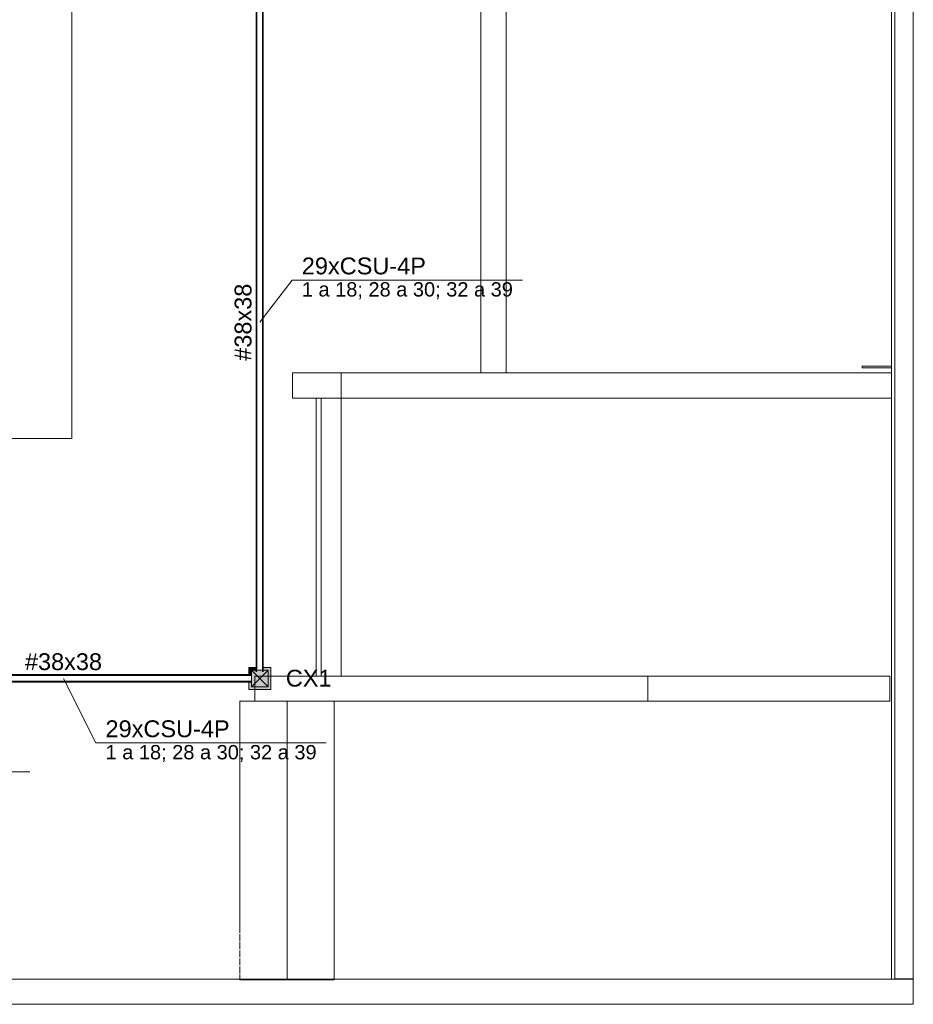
# Model space of a CAD drawing. Header units: millimetres. Extents: x 4476663 to 4477054, y -30323851 to -30323414.
# Tile 123 of 256: x 4476946 to 4476957, y -30323788 to -30323776. Entities that reach past the tile are written whole.
import ezdxf

# ---------------------------------------------------------------- set-up
doc = ezdxf.new("R2010")
doc.units = ezdxf.units.MM
doc.linetypes.add('NULL', pattern=[0])
for name, color, linetype, lineweight in [('Caixas de passagem', 134, 'Continuous', 5), ('Caixas de passagem - Hachuras', 174, 'Continuous', 5), ('CE-Caixa de passagem de fiação', 9, 'Continuous', 18), ('CE-Condutos (Teto)', 1, 'Continuous', 25), ('CE-Textos conduto', 7, 'Continuous', 9), ('CE-Textos fios', 7, 'Continuous', 9), ('IFC-Escada-Contorno', 32, 'Continuous', 5), ('IFC-Parede padrão-Contorno', 44, 'Continuous', 5), ('IFC-Parede-Contorno', 42, 'Continuous', 5), ('Textos', 7, 'Continuous', 9)]:
    doc.layers.add(name, color=color, linetype=linetype, lineweight=lineweight)
doc.styles.add('ARIAL', font='arial.ttf')

msp = doc.modelspace()

# ---------------------------------------------------------------- hatches: boundary and pattern name
at = {"layer": 'Caixas de passagem - Hachuras', "linetype": 'Continuous'}
for points in [[(4476949.011, -30323783.827), (4476949.111, -30323783.727), (4476949.011, -30323783.627)], [(4476949.111, -30323783.727), (4476949.211, -30323783.627), (4476949.011, -30323783.627)], [(4476949.211, -30323783.827), (4476949.211, -30323783.627), (4476949.111, -30323783.727)], [(4476949.211, -30323783.827), (4476949.111, -30323783.727), (4476949.011, -30323783.827)]]:
    msp.add_hatch(color=174, dxfattribs=at).paths.add_polyline_path(points)
at = {"layer": 'CE-Caixa de passagem de fiação', "linetype": 'Continuous'}
for points in [[(4476948.981, -30323783.597), (4476949.011, -30323783.663), (4476949.011, -30323783.627), (4476949.07, -30323783.646), (4476949.036, -30323783.627), (4476949.07, -30323783.627), (4476949.07, -30323783.597)], [(4476948.981, -30323783.686), (4476949.011, -30323783.686), (4476949.011, -30323783.663), (4476948.981, -30323783.597)], [(4476949.211, -30323783.827), (4476949.211, -30323783.627), (4476949.011, -30323783.627), (4476949.011, -30323783.827), (4476949.031, -30323783.827)], [(4476949.241, -30323783.597), (4476949.152, -30323783.597), (4476949.152, -30323783.627), (4476949.211, -30323783.627), (4476949.211, -30323783.809), (4476949.152, -30323783.768), (4476949.211, -30323783.827), (4476949.172, -30323783.827), (4476949.241, -30323783.857)], [(4476949.241, -30323783.857), (4476949.172, -30323783.827), (4476949.011, -30323783.827), (4476949.011, -30323783.768), (4476948.981, -30323783.768), (4476948.981, -30323783.857), (4476949.211, -30323783.857)]]:
    msp.add_hatch(color=181, dxfattribs=at).paths.add_polyline_path(points)

# ---------------------------------------------------------------- linework, layer by layer
at = {"layer": 'Caixas de passagem'}
for p, q in [((4476949.011, -30323783.627), (4476949.211, -30323783.627)), ((4476949.011, -30323783.827), (4476949.011, -30323783.627)), ((4476949.011, -30323783.627), (4476949.211, -30323783.827)), ((4476949.011, -30323783.827), (4476949.211, -30323783.627)), ((4476949.211, -30323783.627), (4476949.211, -30323783.827)), ((4476949.211, -30323783.827), (4476949.011, -30323783.827))]:
    msp.add_line(p, q, dxfattribs=at)
at = {"layer": 'CE-Caixa de passagem de fiação'}
for p, q in [((4476949.011, -30323783.597), (4476948.981, -30323783.597)), ((4476948.981, -30323783.597), (4476948.981, -30323783.627)), ((4476948.981, -30323783.627), (4476948.981, -30323783.686)), ((4476949.07, -30323783.597), (4476949.011, -30323783.597)), ((4476949.07, -30323783.627), (4476949.011, -30323783.627)), ((4476949.011, -30323783.627), (4476949.011, -30323783.686)), ((4476949.011, -30323783.686), (4476949.011, -30323783.689)), ((4476949.011, -30323783.689), (4476949.011, -30323783.765)), ((4476949.073, -30323783.627), (4476949.07, -30323783.627)), ((4476949.149, -30323783.627), (4476949.073, -30323783.627)), ((4476949.152, -30323783.627), (4476949.149, -30323783.627)), ((4476949.211, -30323783.597), (4476949.152, -30323783.597)), ((4476949.211, -30323783.627), (4476949.152, -30323783.627)), ((4476949.241, -30323783.597), (4476949.211, -30323783.597)), ((4476949.211, -30323783.647), (4476949.211, -30323783.627)), ((4476949.211, -30323783.827), (4476949.211, -30323783.647)), ((4476949.241, -30323783.627), (4476949.241, -30323783.597)), ((4476949.241, -30323783.647), (4476949.241, -30323783.627)), ((4476949.241, -30323783.827), (4476949.241, -30323783.647)), ((4476948.981, -30323783.768), (4476948.981, -30323783.827)), ((4476949.011, -30323783.765), (4476949.011, -30323783.768)), ((4476949.011, -30323783.768), (4476949.011, -30323783.827)), ((4476948.981, -30323783.827), (4476948.981, -30323783.857)), ((4476948.981, -30323783.857), (4476949.011, -30323783.857)), ((4476949.011, -30323783.827), (4476949.031, -30323783.827)), ((4476949.011, -30323783.857), (4476949.031, -30323783.857)), ((4476949.031, -30323783.827), (4476949.211, -30323783.827)), ((4476949.031, -30323783.857), (4476949.211, -30323783.857)), ((4476949.211, -30323783.857), (4476949.241, -30323783.857)), ((4476949.241, -30323783.857), (4476949.241, -30323783.827))]:
    msp.add_line(p, q, dxfattribs=at)
at = {"layer": 'CE-Condutos (Teto)'}
for p, q in [((4476949.07, -30323775.262), (4476949.07, -30323783.597)), ((4476949.073, -30323783.647), (4476949.073, -30323775.262)), ((4476949.073, -30323775.262), (4476949.073, -30323783.597)), ((4476949.149, -30323775.607), (4476949.149, -30323783.597)), ((4476949.149, -30323783.647), (4476949.149, -30323775.607)), ((4476949.152, -30323783.647), (4476949.152, -30323775.636)), ((4476948.981, -30323783.686), (4476944.446, -30323783.686)), ((4476944.446, -30323783.689), (4476948.981, -30323783.689)), ((4476948.981, -30323783.689), (4476944.492, -30323783.689)), ((4476949.011, -30323783.686), (4476948.981, -30323783.686)), ((4476948.981, -30323783.689), (4476949.011, -30323783.689)), ((4476949.011, -30323783.689), (4476948.981, -30323783.689)), ((4476949.07, -30323783.597), (4476949.07, -30323783.627)), ((4476949.073, -30323783.597), (4476949.073, -30323783.627)), ((4476949.149, -30323783.597), (4476949.149, -30323783.627)), ((4476944.446, -30323783.765), (4476948.981, -30323783.765)), ((4476944.446, -30323783.768), (4476948.981, -30323783.768)), ((4476948.981, -30323783.765), (4476944.468, -30323783.765)), ((4476949.011, -30323783.765), (4476948.981, -30323783.765)), ((4476948.981, -30323783.765), (4476949.011, -30323783.765)), ((4476948.981, -30323783.768), (4476949.011, -30323783.768))]:
    msp.add_line(p, q, dxfattribs=at)
at = {"layer": 'CE-Textos fios'}
for p, q in [((4476949.111, -30323779.495), (4476949.497, -30323778.995)), ((4476949.497, -30323778.995), (4476952.233, -30323778.995)), ((4476946.778, -30323783.727), (4476947.164, -30323784.494)), ((4476947.164, -30323784.494), (4476949.901, -30323784.494)), ((4476944.832, -30323784.836), (4476946.38, -30323784.836))]:
    msp.add_line(p, q, dxfattribs=at)
at = {"layer": 'IFC-Escada-Contorno', "color": 8, "lineweight": 5}
for p, q in [((4476953.724, -30323783.699), (4476956.601, -30323783.699)), ((4476953.724, -30323783.999), (4476953.724, -30323783.699)), ((4476956.601, -30323783.999), (4476956.601, -30323783.699)), ((4476948.876, -30323786.751), (4476948.876, -30323783.999)), ((4476948.876, -30323783.999), (4476949.054, -30323783.999)), ((4476949.436, -30323787.31), (4476949.436, -30323783.999)), ((4476949.996, -30323787.31), (4476949.996, -30323783.999)), ((4476953.724, -30323783.999), (4476956.601, -30323783.999)), ((4476948.876, -30323786.847), (4476948.876, -30323786.766)), ((4476948.876, -30323786.943), (4476948.876, -30323786.862)), ((4476948.876, -30323787.039), (4476948.876, -30323786.958)), ((4476948.876, -30323787.135), (4476948.876, -30323787.054)), ((4476948.876, -30323787.231), (4476948.876, -30323787.15)), ((4476948.876, -30323787.31), (4476948.876, -30323787.246)), ((4476948.876, -30323787.31), (4476949.436, -30323787.31)), ((4476949.436, -30323787.31), (4476949.996, -30323787.31))]:
    msp.add_line(p, q, dxfattribs=at)
at = {"layer": 'IFC-Parede padrão-Contorno', "color": 8, "lineweight": 5}
for p, q in [((4476956.659, -30323786.838), (4476956.659, -30323748.147)), ((4476956.619, -30323787.299), (4476956.619, -30323751.182)), ((4476946.879, -30323780.876), (4476946.879, -30323771.506)), ((4476956.879, -30323787.297), (4476956.879, -30323772.425)), ((4476951.739, -30323776.818), (4476951.739, -30323775.439)), ((4476952.039, -30323776.106), (4476952.039, -30323775.439)), ((4476952.039, -30323776.818), (4476952.039, -30323776.106)), ((4476951.739, -30323776.82), (4476951.739, -30323776.818)), ((4476951.739, -30323779.019), (4476951.739, -30323776.82)), ((4476952.039, -30323776.977), (4476952.039, -30323776.818)), ((4476952.039, -30323779.017), (4476952.039, -30323776.977)), ((4476952.039, -30323779.019), (4476952.039, -30323779.017)), ((4476951.739, -30323779.576), (4476951.739, -30323779.019)), ((4476952.039, -30323780.098), (4476952.039, -30323779.019)), ((4476951.739, -30323780.098), (4476951.739, -30323779.576)), ((4476956.271, -30323780.037), (4476956.271, -30323780.017)), ((4476956.271, -30323780.017), (4476956.619, -30323780.017)), ((4476956.271, -30323780.037), (4476956.619, -30323780.037)), ((4476949.78, -30323783.699), (4476949.78, -30323780.398)), ((4476949.84, -30323783.012), (4476949.84, -30323780.398)), ((4476950.08, -30323781.085), (4476950.08, -30323780.398)), ((4476945.879, -30323780.876), (4476946.879, -30323780.876)), ((4476950.08, -30323783.699), (4476950.08, -30323781.085)), ((4476949.84, -30323783.699), (4476949.84, -30323783.012)), ((4476949.054, -30323783.699), (4476949.061, -30323783.699)), ((4476949.054, -30323783.751), (4476949.054, -30323783.699)), ((4476949.054, -30323783.998), (4476949.054, -30323783.751)), ((4476949.061, -30323783.699), (4476952.92, -30323783.699)), ((4476952.92, -30323783.699), (4476953.724, -30323783.699)), ((4476953.724, -30323783.737), (4476953.724, -30323783.699)), ((4476953.724, -30323783.985), (4476953.724, -30323783.737)), ((4476949.054, -30323783.999), (4476949.054, -30323783.998)), ((4476949.054, -30323783.999), (4476949.061, -30323783.999)), ((4476949.061, -30323783.999), (4476952.92, -30323783.999)), ((4476952.92, -30323783.999), (4476953.129, -30323783.999)), ((4476953.129, -30323783.999), (4476953.724, -30323783.999)), ((4476953.724, -30323783.999), (4476953.724, -30323783.985)), ((4476956.879, -30323787.299), (4476956.879, -30323785.315)), ((4476956.659, -30323787.297), (4476956.659, -30323786.838)), ((4476956.659, -30323787.297), (4476956.665, -30323787.297)), ((4476956.665, -30323787.297), (4476956.877, -30323787.297)), ((4476956.877, -30323787.297), (4476956.879, -30323787.297))]:
    msp.add_line(p, q, dxfattribs=at)
at = {"layer": 'IFC-Parede-Contorno', "color": 8, "lineweight": 5}
for p, q in [((4476949.499, -30323780.398), (4476949.499, -30323780.098)), ((4476949.499, -30323780.098), (4476949.687, -30323780.098)), ((4476949.499, -30323780.098), (4476949.687, -30323780.098)), ((4476949.499, -30323780.098), (4476949.625, -30323780.098)), ((4476949.499, -30323780.164), (4476949.499, -30323780.098)), ((4476949.499, -30323780.398), (4476949.499, -30323780.164)), ((4476949.625, -30323780.098), (4476954.982, -30323780.098)), ((4476950.08, -30323780.398), (4476950.08, -30323780.098)), ((4476950.08, -30323780.398), (4476950.08, -30323780.098)), ((4476954.349, -30323780.098), (4476956.619, -30323780.098)), ((4476954.982, -30323780.098), (4476956.619, -30323780.098)), ((4476949.499, -30323780.398), (4476954.982, -30323780.398)), ((4476954.588, -30323780.398), (4476956.619, -30323780.398)), ((4476954.982, -30323780.398), (4476956.619, -30323780.398)), ((4476939.839, -30323787.299), (4476956.879, -30323787.299)), ((4476956.879, -30323787.539), (4476956.879, -30323787.299)), ((4476956.879, -30323787.406), (4476956.879, -30323787.299)), ((4476956.879, -30323787.432), (4476956.879, -30323787.406)), ((4476956.879, -30323787.598), (4476956.879, -30323787.432)), ((4476941.027, -30323787.599), (4476956.879, -30323787.599)), ((4476956.879, -30323787.599), (4476956.879, -30323787.597)), ((4476956.879, -30323787.599), (4476956.879, -30323787.598)), ((4476956.879, -30323787.598), (4476956.879, -30323787.598))]:
    msp.add_line(p, q, dxfattribs=at)

# ---------------------------------------------------------------- texts
at = {"layer": 'CE-Textos conduto', "linetype": 'NULL', "insert": (4476949.015, -30323779.495), "char_height": 0.2, "width": 1.83293, "attachment_point": 8, "rotation": 90.0002, "line_spacing_factor": 0.6, "style": 'ARIAL'}
msp.add_mtext('#38x38', dxfattribs=at)
at = {"layer": 'CE-Textos conduto', "linetype": 'NULL', "insert": (4476946.778, -30323783.631), "char_height": 0.2, "width": 1.83293, "attachment_point": 8, "line_spacing_factor": 0.6, "style": 'ARIAL'}
msp.add_mtext('#38x38', dxfattribs=at)
at = {"layer": 'CE-Textos fios', "linetype": 'NULL', "attachment_point": 7, "line_spacing_factor": 0.6, "style": 'ARIAL'}
for s, insert, char_height, width in [('29xCSU-4P', (4476949.611, -30323778.929), 0.2, 2.95061), ('1 a 18; 28 a 30; 32 a 39', (4476949.611, -30323779.221), 0.17, 5.01604), ('29xCSU-4P', (4476947.278, -30323784.428), 0.2, 2.95061), ('1 a 18; 28 a 30; 32 a 39', (4476947.278, -30323784.72), 0.17, 5.01604)]:
    msp.add_mtext(s, dxfattribs=dict(at, insert=insert, char_height=char_height, width=width))
at = {"layer": 'Textos', "linetype": 'NULL', "insert": (4476949.421, -30323783.827), "char_height": 0.2, "width": 1.0872, "attachment_point": 7, "line_spacing_factor": 0.6, "style": 'ARIAL'}
msp.add_mtext('CX1', dxfattribs=at)

doc.saveas('drawing.dxf')
